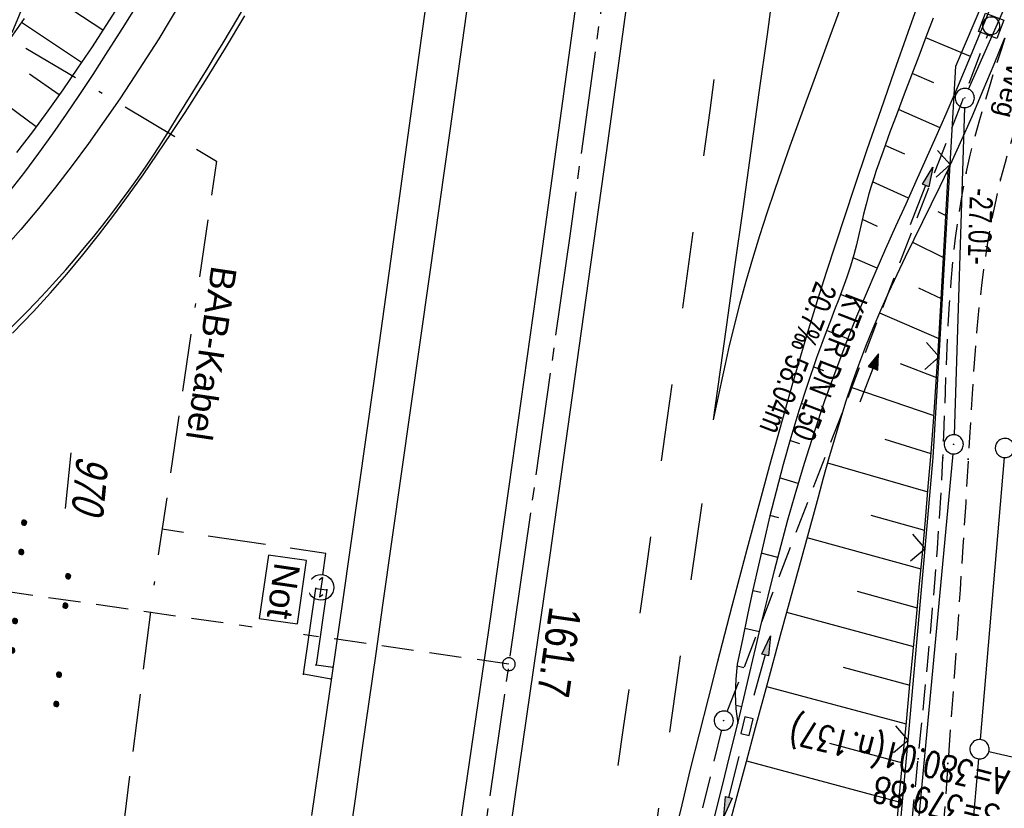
# Model space of a CAD drawing. Extents: x 510932 to 511602, y 463659 to 464636.
# Tile 10 of 81: x 511232 to 511309, y 463823 to 463884. Entities that reach past the tile are written whole.
import ezdxf

# ---------------------------------------------------------------- set-up
doc = ezdxf.new("R2010")
doc.units = 0
doc.header["$LTSCALE"] = 10
doc.header["$MEASUREMENT"] = 0
for name, pattern in [('ACAD_ISO16W100', [73, 15, -6.5, 15, -6.5, 15, -7, 1, -7]), ('ACHSE', [5.5, 4, -0.5, 0.5, -0.5]), ('AUSGEZOGEN', [0]), ('LT00', [0]), ('LT02', [0.4, 0.2, -0.2]), ('LT11', [0.3, 0.2, -0.1]), ('LT17', [0.15, 0.1, -0.05]), ('STRICHLINIE2', [0.375, 0.25, -0.125])]:
    doc.linetypes.add(name, pattern=pattern)
doc.layers.get('0').update_dxf_attribs({"linetype": 'LT00'})
for name, color, linetype in [('--EK_FBR', 1, 'LT00'), ('--EK_Halt-Pfeil', 4, 'LT00'), ('--EK_Haltung', 7, 'STRICHLINIE2'), ('--EK_Haltung-Text', 140, 'LT00'), ('--EK_Schacht-Text', 5, 'LT00'), ('--EK_ST-93-1', 30, 'LT17'), ('--EL_DFK_AB_L', 21, 'LT00'), ('--EL_DFK_AB_P', 7, 'LT00'), ('--EL_Halt-Pfeil', 4, 'LT00'), ('--EL_Haltung', 182, 'STRICHLINIE2'), ('--EL_Haltung-Text', 182, 'LT00'), ('-AX-093', 35, 'ACHSE'), ('-ST-93-1', 250, 'LT00'), ('ABSTAND', 8, 'LT00'), ('BAB-KABEL', 220, 'ACAD_ISO16W100'), ('BAB-KABEL_TEXT', 221, 'Continuous'), ('BAB-NS_SYB', 221, 'Continuous'), ('BAB-NS_TEXT', 221, 'Continuous'), ('DFK_AB_FLNR', 7, 'Continuous'), ('DFK_AB_L', 21, 'LT00'), ('DFK_AB_P', 7, 'LT00'), ('DFK_GZPKT', 250, 'LT00'), ('DFK_KATASTER', 250, 'LT00'), ('DFK_NUTZUNG', 250, 'LT00'), ('FELDWEG_TEXT', 1, 'Continuous'), ('PFEIL', 140, 'AUSGEZOGEN'), ('V104_AFBR_BAB', 250, 'LT00'), ('V104_BOESCH', 250, 'LT00'), ('V104_BOSCHUNG', 250, 'LT00'), ('V104_FELDWEG', 250, 'LT11'), ('V104_GEHWEG', 250, 'LT00'), ('V104_GRABEN', 250, 'LT00'), ('V104_KA_MULD', 182, 'LT00'), ('V104_KA_PRUF', 182, 'LT00'), ('V104_LD_MARK', 250, 'LT00'), ('V104_LG_MARK', 250, 'LT02'), ('V104_SINKK', 182, 'LT00'), ('V104_ZAUN', 40, 'LT00')]:
    doc.layers.add(name, color=color, linetype=linetype)
doc.styles.add('Beschrift', font='ARIAL.TTF')
doc.styles.add('Haltungsbeschriftung', font='ARIAL.TTF', dxfattribs={"width": 0.75})
doc.styles.add('schachtbeschriftung', font='romans.shx', dxfattribs={"width": 0.75, "height": 2})
doc.styles.get("Standard").update_dxf_attribs({"font": 'ARIAL.TTF'})

# ---------------------------------------------------------------- blocks, each defined once
blk = doc.blocks.new('SYMB7010')
at = {"color": 0, "linetype": 'ByBlock'}
for points in [[(-0.031408, 0.499213), (-0.093728, 0.49134), (-0.15457, 0.475719), (-0.212975, 0.452595), (-0.268021, 0.422333), (-0.31884, 0.385411), (-0.36463, 0.342411), (-0.40467, 0.29401), (-0.438329, 0.240973), (-0.465074, 0.184136), (-0.484486, 0.124395), (-0.496256, 0.062692), (-0.5002, 0)], [(-0.5002, 0), (-0.496256, -0.062692), (-0.484486, -0.124395), (-0.465075, -0.184136), (-0.438329, -0.240973), (-0.404671, -0.29401), (-0.36463, -0.342411), (-0.31884, -0.385411), (-0.268021, -0.422333), (-0.212975, -0.452595), (-0.154571, -0.475719), (-0.093728, -0.49134), (-0.031408, -0.499213), (0.031408, -0.499213)], [(0.5002, 0), (0.496256, 0.062692), (0.484485, 0.124395), (0.465074, 0.184136), (0.438329, 0.240973), (0.40467, 0.29401), (0.36463, 0.342411), (0.31884, 0.385411), (0.268021, 0.422333), (0.212975, 0.452595), (0.15457, 0.475719), (0.093728, 0.49134), (0.031408, 0.499213), (-0.031408, 0.499213)], [(0.031408, -0.499213), (0.093728, -0.491341), (0.15457, -0.475719), (0.212975, -0.452595), (0.268021, -0.422333), (0.31884, -0.385411), (0.36463, -0.342411), (0.404671, -0.294011), (0.438329, -0.240974), (0.465075, -0.184136), (0.484486, -0.124395), (0.496256, -0.062692), (0.500201, 0)]]:
    blk.add_lwpolyline(points, dxfattribs=at)
blk = doc.blocks.new('SYMB0003')
at = {"color": 0, "linetype": 'ByBlock'}
for p, q in [((-0.015712, 0), (0.010166, 0.012015)), ((0, -0.021257), (-0.015712, 0)), ((0.010166, 0.012015), (0, -0.021257))]:
    blk.add_line(p, q, dxfattribs=at)
for points in [[(-0.031395, 0.499013), (-0.093691, 0.491144), (-0.154509, 0.475528), (-0.21289, 0.452414), (-0.267913, 0.422164), (-0.318712, 0.385257), (-0.364484, 0.342274), (-0.404509, 0.293893), (-0.438154, 0.240877), (-0.464888, 0.184062), (-0.484292, 0.124345), (-0.496058, 0.062667), (-0.5, 0)], [(-0.5, 0), (-0.496058, -0.062667), (-0.484292, -0.124345), (-0.464888, -0.184062), (-0.438154, -0.240877), (-0.404509, -0.293893), (-0.364485, -0.342274), (-0.318712, -0.385257), (-0.267914, -0.422164), (-0.21289, -0.452414), (-0.154509, -0.475529), (-0.093691, -0.491144), (-0.031395, -0.499014), (0.031395, -0.499014)], [(0.5, 0), (0.496057, 0.062667), (0.484292, 0.124345), (0.464888, 0.184062), (0.438153, 0.240877), (0.404509, 0.293893), (0.364484, 0.342274), (0.318712, 0.385257), (0.267913, 0.422164), (0.21289, 0.452414), (0.154509, 0.475528), (0.093691, 0.491144), (0.031395, 0.499013), (-0.031395, 0.499013)], [(0.031395, -0.499014), (0.093691, -0.491144), (0.154509, -0.475529), (0.21289, -0.452414), (0.267914, -0.422164), (0.318712, -0.385257), (0.364485, -0.342274), (0.404509, -0.293893), (0.438154, -0.240877), (0.464889, -0.184062), (0.484292, -0.124345), (0.496058, -0.062667), (0.5, 0)]]:
    blk.add_lwpolyline(points, dxfattribs=at)
blk = doc.blocks.new('NS-SYMB')
at = {"layer": 'BAB-NS_SYB'}
for p, q in [((0.179, 0.071), (0.25, 0)), ((-0.25, 0), (0.25, 0)), ((-0.25, 0), (-0.179, -0.071))]:
    blk.add_line(p, q, dxfattribs=at)
blk.add_circle((0, 0), 0.325, dxfattribs=at)
blk = doc.blocks.new('SYMB7110')
at = {"color": 0, "linetype": 'ByBlock'}
for p, q in [((-0.515, 0.392919), (-0.515, 0.367081)), ((-0.51, 0.362895), (-0.51, 0.397105)), ((-0.505, 0.399164), (-0.505, 0.360836)), ((-0.5, 0.360204), (-0.5, 0.399796)), ((-0.495, 0.399164), (-0.495, 0.360836)), ((-0.49, 0.362895), (-0.49, 0.397105)), ((-0.485, 0.392919), (-0.485, 0.367081)), ((-0.285, 0.392919), (-0.285, 0.367081)), ((-0.28, 0.362895), (-0.28, 0.397105)), ((-0.275, 0.399164), (-0.275, 0.360836)), ((-0.27, 0.360204), (-0.27, 0.399796)), ((-0.265, 0.399164), (-0.265, 0.360836)), ((-0.26, 0.362895), (-0.26, 0.397105)), ((-0.255, 0.392919), (-0.255, 0.367081)), ((0.255, 0.392919), (0.255, 0.367081)), ((0.26, 0.362895), (0.26, 0.397105)), ((0.265, 0.399164), (0.265, 0.360836)), ((0.27, 0.360204), (0.27, 0.399796)), ((0.275, 0.399164), (0.275, 0.360836)), ((0.28, 0.362895), (0.28, 0.397105)), ((0.285, 0.392919), (0.285, 0.367081)), ((0.485, 0.392919), (0.485, 0.367081)), ((0.49, 0.362895), (0.49, 0.397105)), ((0.495, 0.399164), (0.495, 0.360836)), ((0.5, 0.360204), (0.5, 0.399796)), ((0.505, 0.399164), (0.505, 0.360836)), ((0.51, 0.362895), (0.51, 0.397105)), ((0.515, 0.392919), (0.515, 0.367081)), ((-0.48, 0.379874), (-0.48, 0.380145)), ((-0.25, 0.379874), (-0.25, 0.380146)), ((0.29, 0.379874), (0.29, 0.380145)), ((0.52, 0.379874), (0.52, 0.380146)), ((-0.9, 0.012919), (-0.9, -0.012919)), ((-0.895, -0.017106), (-0.895, 0.017105)), ((-0.89, 0.019164), (-0.89, -0.019164)), ((-0.885, -0.019797), (-0.885, 0.019796)), ((-0.88, 0.019164), (-0.88, -0.019164)), ((-0.875, -0.017106), (-0.875, 0.017105)), ((-0.87, 0.012919), (-0.87, -0.012919)), ((-0.865, -0.000126), (-0.865, 0.000145)), ((-0.67, 0.012919), (-0.67, -0.012919)), ((-0.665, -0.017106), (-0.665, 0.017105)), ((-0.66, 0.019164), (-0.66, -0.019164)), ((-0.655, -0.019797), (-0.655, 0.019796)), ((-0.65, 0.019164), (-0.65, -0.019164)), ((-0.645, -0.017106), (-0.645, 0.017105)), ((-0.64, 0.012919), (-0.64, -0.012919)), ((-0.635, -0.000126), (-0.635, 0.000145)), ((-0.13, 0.012919), (-0.13, -0.012919)), ((-0.125, -0.017105), (-0.125, 0.017105)), ((-0.12, 0.019164), (-0.12, -0.019164)), ((-0.115, -0.019796), (-0.115, 0.019796)), ((-0.11, 0.019164), (-0.11, -0.019164)), ((-0.105, -0.017105), (-0.105, 0.017105)), ((-0.1, 0.012919), (-0.1, -0.012919)), ((-0.095, -0.000126), (-0.095, 0.000146)), ((0.1, 0.012919), (0.1, -0.012919)), ((0.105, -0.017105), (0.105, 0.017105)), ((0.11, 0.019164), (0.11, -0.019164)), ((0.115, -0.019796), (0.115, 0.019796)), ((0.12, 0.019164), (0.12, -0.019164)), ((0.125, -0.017105), (0.125, 0.017105)), ((0.13, 0.012919), (0.13, -0.012919)), ((0.135, -0.000126), (0.135, 0.000146)), ((0.64, 0.012919), (0.64, -0.012919)), ((0.645, -0.017105), (0.645, 0.017105)), ((0.65, 0.019164), (0.65, -0.019164)), ((0.655, -0.019796), (0.655, 0.019796)), ((0.66, 0.019164), (0.66, -0.019164)), ((0.665, -0.017105), (0.665, 0.017105)), ((0.67, 0.012919), (0.67, -0.012919)), ((0.675, -0.000126), (0.675, 0.000146)), ((0.87, 0.012919), (0.87, -0.012919)), ((0.875, -0.017105), (0.875, 0.017105)), ((0.88, 0.019164), (0.88, -0.019164)), ((0.885, -0.019796), (0.885, 0.019796)), ((0.89, 0.019164), (0.89, -0.019164)), ((0.895, -0.017105), (0.895, 0.017105)), ((0.9, 0.012919), (0.9, -0.012919)), ((0.905, -0.000126), (0.905, 0.000146)), ((-0.515, -0.367081), (-0.515, -0.392919)), ((-0.51, -0.397105), (-0.51, -0.362895)), ((-0.505, -0.360836), (-0.505, -0.399164)), ((-0.5, -0.399796), (-0.5, -0.360204)), ((-0.495, -0.360836), (-0.495, -0.399164)), ((-0.49, -0.397106), (-0.49, -0.362895)), ((-0.485, -0.367081), (-0.485, -0.392919)), ((-0.48, -0.380126), (-0.48, -0.379855)), ((-0.285, -0.367081), (-0.285, -0.392919)), ((-0.28, -0.397105), (-0.28, -0.362895)), ((-0.275, -0.360836), (-0.275, -0.399164)), ((-0.27, -0.399796), (-0.27, -0.360204)), ((-0.265, -0.360836), (-0.265, -0.399164)), ((-0.26, -0.397105), (-0.26, -0.362895)), ((-0.255, -0.367081), (-0.255, -0.392919)), ((-0.25, -0.380126), (-0.25, -0.379855)), ((0.255, -0.367081), (0.255, -0.392919)), ((0.26, -0.397105), (0.26, -0.362895)), ((0.265, -0.360836), (0.265, -0.399164)), ((0.27, -0.399796), (0.27, -0.360204)), ((0.275, -0.360836), (0.275, -0.399164)), ((0.28, -0.397105), (0.28, -0.362895)), ((0.285, -0.367081), (0.285, -0.392919)), ((0.29, -0.380126), (0.29, -0.379855)), ((0.485, -0.367081), (0.485, -0.392919)), ((0.49, -0.397105), (0.49, -0.362895)), ((0.495, -0.360836), (0.495, -0.399164)), ((0.5, -0.399796), (0.5, -0.360204)), ((0.505, -0.360836), (0.505, -0.399164)), ((0.51, -0.397105), (0.51, -0.362895)), ((0.515, -0.367081), (0.515, -0.392919)), ((0.52, -0.380126), (0.52, -0.379855))]:
    blk.add_line(p, q, dxfattribs=at)
for points in [[(-0.48, 0.38), (-0.481981, 0.388678), (-0.48753, 0.395637), (-0.49555, 0.399499), (-0.50445, 0.399499), (-0.51247, 0.395637), (-0.518019, 0.388678), (-0.52, 0.38), (-0.518019, 0.371322), (-0.51247, 0.364363), (-0.50445, 0.360501), (-0.49555, 0.360501), (-0.48753, 0.364363), (-0.481981, 0.371322), (-0.48, 0.38)], [(-0.25, 0.38), (-0.251981, 0.388678), (-0.25753, 0.395637), (-0.26555, 0.399499), (-0.27445, 0.399499), (-0.28247, 0.395637), (-0.288019, 0.388678), (-0.29, 0.38), (-0.288019, 0.371322), (-0.28247, 0.364363), (-0.27445, 0.360501), (-0.26555, 0.360501), (-0.25753, 0.364363), (-0.251981, 0.371322), (-0.25, 0.38)], [(0.29, 0.38), (0.288019, 0.388678), (0.28247, 0.395637), (0.27445, 0.399499), (0.26555, 0.399499), (0.25753, 0.395637), (0.251981, 0.388678), (0.25, 0.38), (0.251981, 0.371322), (0.25753, 0.364363), (0.26555, 0.360501), (0.27445, 0.360501), (0.28247, 0.364363), (0.288019, 0.371322), (0.29, 0.38)], [(0.52, 0.38), (0.518019, 0.388678), (0.51247, 0.395637), (0.50445, 0.399499), (0.495549, 0.399499), (0.48753, 0.395637), (0.481981, 0.388678), (0.48, 0.38), (0.481981, 0.371322), (0.48753, 0.364363), (0.495549, 0.360501), (0.50445, 0.360501), (0.51247, 0.364363), (0.518019, 0.371322), (0.52, 0.38)], [(-0.865, 0), (-0.866981, 0.008678), (-0.87253, 0.015637), (-0.88055, 0.019498), (-0.88945, 0.019498), (-0.89747, 0.015637), (-0.903019, 0.008678), (-0.905, 0)], [(-0.905, 0), (-0.903019, -0.008678), (-0.89747, -0.015637), (-0.88945, -0.019499), (-0.88055, -0.019499), (-0.87253, -0.015637), (-0.866981, -0.008678), (-0.865, 0)], [(-0.635, 0), (-0.636981, 0.008678), (-0.64253, 0.015637), (-0.65055, 0.019498), (-0.65945, 0.019498), (-0.66747, 0.015637), (-0.673019, 0.008678), (-0.675, 0)], [(-0.675, 0), (-0.673019, -0.008678), (-0.66747, -0.015637), (-0.65945, -0.019499), (-0.65055, -0.019499), (-0.64253, -0.015637), (-0.636981, -0.008678), (-0.635, 0)], [(-0.095, 0), (-0.096981, 0.008678), (-0.10253, 0.015637), (-0.11055, 0.019499), (-0.11945, 0.019499), (-0.12747, 0.015637), (-0.133019, 0.008678), (-0.135, 0)], [(-0.135, 0), (-0.133019, -0.008678), (-0.12747, -0.015637), (-0.11945, -0.019499), (-0.11055, -0.019499), (-0.10253, -0.015637), (-0.096981, -0.008678), (-0.095, 0)], [(0.135, 0), (0.133019, 0.008678), (0.12747, 0.015637), (0.11945, 0.019499), (0.11055, 0.019499), (0.10253, 0.015637), (0.096981, 0.008678), (0.095, 0)], [(0.095, 0), (0.096981, -0.008678), (0.10253, -0.015637), (0.11055, -0.019499), (0.11945, -0.019499), (0.12747, -0.015637), (0.133019, -0.008678), (0.135, 0)], [(0.675, 0), (0.673019, 0.008678), (0.66747, 0.015637), (0.65945, 0.019499), (0.65055, 0.019499), (0.64253, 0.015637), (0.636981, 0.008678), (0.635, 0)], [(0.635, 0), (0.636981, -0.008678), (0.64253, -0.015637), (0.65055, -0.019499), (0.65945, -0.019499), (0.66747, -0.015637), (0.673019, -0.008678), (0.675, 0)], [(0.905, 0), (0.903019, 0.008678), (0.89747, 0.015637), (0.88945, 0.019499), (0.88055, 0.019499), (0.87253, 0.015637), (0.866981, 0.008678), (0.865, 0)], [(0.865, 0), (0.866981, -0.008678), (0.87253, -0.015637), (0.88055, -0.019499), (0.88945, -0.019499), (0.89747, -0.015637), (0.903019, -0.008678), (0.905, 0)], [(-0.48, -0.38), (-0.481981, -0.371322), (-0.48753, -0.364363), (-0.49555, -0.360501), (-0.50445, -0.360501), (-0.51247, -0.364363), (-0.518019, -0.371322), (-0.52, -0.38), (-0.518019, -0.388678), (-0.51247, -0.395637), (-0.50445, -0.399499), (-0.49555, -0.399499), (-0.48753, -0.395637), (-0.481981, -0.388678), (-0.48, -0.38)], [(-0.25, -0.38), (-0.251981, -0.371322), (-0.25753, -0.364363), (-0.26555, -0.360501), (-0.27445, -0.360501), (-0.28247, -0.364363), (-0.288019, -0.371322), (-0.29, -0.38), (-0.288019, -0.388678), (-0.28247, -0.395637), (-0.27445, -0.399499), (-0.26555, -0.399499), (-0.25753, -0.395637), (-0.251981, -0.388678), (-0.25, -0.38)], [(0.29, -0.38), (0.288019, -0.371322), (0.28247, -0.364363), (0.27445, -0.360501), (0.26555, -0.360501), (0.25753, -0.364363), (0.251981, -0.371322), (0.25, -0.38), (0.251981, -0.388678), (0.25753, -0.395637), (0.26555, -0.399499), (0.27445, -0.399499), (0.28247, -0.395637), (0.288019, -0.388678), (0.29, -0.38)], [(0.52, -0.38), (0.518019, -0.371322), (0.51247, -0.364363), (0.50445, -0.360501), (0.495549, -0.360501), (0.48753, -0.364363), (0.481981, -0.371322), (0.48, -0.38), (0.481981, -0.388678), (0.48753, -0.395637), (0.495549, -0.399499), (0.50445, -0.399499), (0.51247, -0.395637), (0.518019, -0.388678), (0.52, -0.38)]]:
    blk.add_lwpolyline(points, dxfattribs=at)
blk = doc.blocks.new('Pfreil3')
at = {"layer": 'PFEIL'}
blk.add_hatch(color=256, dxfattribs=at).paths.add_polyline_path([(-1.549, 0.273), (-1.549, -0.273), (0, 0)])
for p, q in [((-1.549, 0), (-4.831, 0)), ((-1.549, -0.273), (-1.549, 0.273)), ((-1.549, 0.273), (0, 0)), ((0, 0), (-1.549, -0.273))]:
    blk.add_line(p, q, dxfattribs=at)
blk = doc.blocks.new('SYMB0011')
at = {"color": 0, "linetype": 'ByBlock'}
for p, q in [((0.5, 0), (-0.5, 0)), ((0, 0.5), (0, -0.5))]:
    blk.add_line(p, q, dxfattribs=at)
blk = doc.blocks.new('SYMB0024')
at = {"color": 0, "linetype": 'ByBlock'}
for p, q in [((-0.5, 0.5), (0, 0)), ((0, 0), (0.5, 0.5))]:
    blk.add_line(p, q, dxfattribs=at)
blk = doc.blocks.new('SYMB0652')
at = {"color": 0, "linetype": 'ByBlock'}
blk.add_lwpolyline([(-0.15, -0.075), (0.15, -0.075), (0.15, 0.075), (-0.15, 0.075), (-0.15, -0.075)], dxfattribs=at)
blk = doc.blocks.new('SYMB1210')
at = {"color": 0, "linetype": 'ByBlock'}
blk.add_line((0.018815, -0.179014), (0.055623, -0.17119), dxfattribs=at)
for points in [[(-0.2, -0.2), (-0.2, 0.2), (0.2, 0.2), (0.2, -0.2), (-0.2, -0.2)], [(0.018815, 0.179014), (-0.018815, 0.179014), (-0.055623, 0.17119), (-0.09, 0.155885), (-0.120444, 0.133766), (-0.145623, 0.105801), (-0.164438, 0.073213), (-0.176067, 0.037424), (-0.18, 0)], [(-0.18, 0), (-0.176067, -0.037424), (-0.164438, -0.073213), (-0.145623, -0.105801), (-0.120444, -0.133766), (-0.09, -0.155885), (-0.055623, -0.17119), (-0.018815, -0.179014), (0.018815, -0.179014)], [(0.18, 0), (0.176067, 0.037424), (0.164438, 0.073213), (0.145623, 0.105801), (0.120444, 0.133766), (0.09, 0.155885), (0.055623, 0.17119), (0.018815, 0.179014)], [(0.055623, -0.17119), (0.09, -0.155885), (0.120444, -0.133766), (0.145623, -0.105801), (0.164438, -0.073213), (0.176067, -0.037424), (0.18, 0)]]:
    blk.add_lwpolyline(points, dxfattribs=at)
blk = doc.blocks.new('SYMB0070')
at = {"color": 0, "linetype": 'ByBlock'}
for p, q in [((-0.5, 0), (0.2, 0)), ((0.5, 0), (0.2, 0.1)), ((0.2, 0.1), (0.2, 0)), ((0.468, 0), (0.21, 0.086)), ((0.21, 0.086), (0.21, -0.086)), ((0.21, -0.086), (0.468, 0)), ((0.22, -0.072), (0.437, 0)), ((0.23, -0.058), (0.405, 0)), ((0.24, -0.045), (0.374, 0)), ((0.342, 0), (0.25, 0.031)), ((0.25, 0.031), (0.25, -0.031)), ((0.25, -0.031), (0.342, 0)), ((0.26, -0.017), (0.31, 0)), ((0.27, -0.003), (0.279, 0))]:
    blk.add_line(p, q, dxfattribs=at)
for points in [[(0.2, 0), (0.2, -0.1), (0.5, 0)], [(0.437, 0), (0.22, 0.072), (0.22, -0.072)], [(0.405, 0), (0.23, 0.058), (0.23, -0.058)], [(0.374, 0), (0.24, 0.045), (0.24, -0.045)], [(0.31, 0), (0.26, 0.017), (0.26, -0.017)], [(0.279, 0), (0.27, 0.003), (0.27, -0.003)]]:
    blk.add_lwpolyline(points, dxfattribs=at)
blk = doc.blocks.new('SYMB2')
at = {"color": 0, "linetype": 'ByBlock', "flags": 128}
for points in [[(-0.031395, 0.499013), (-0.093691, 0.491144), (-0.154509, 0.475528), (-0.21289, 0.452414), (-0.267913, 0.422164), (-0.318712, 0.385257), (-0.364484, 0.342274), (-0.404509, 0.293893), (-0.438154, 0.240877), (-0.464888, 0.184062), (-0.484292, 0.124345), (-0.496058, 0.062667), (-0.5, 0)], [(-0.5, 0), (-0.496058, -0.062667), (-0.484292, -0.124345), (-0.464888, -0.184062), (-0.438154, -0.240877), (-0.404509, -0.293893), (-0.364485, -0.342274), (-0.318712, -0.385257), (-0.267914, -0.422164), (-0.21289, -0.452414), (-0.154509, -0.475529), (-0.093691, -0.491144), (-0.031395, -0.499014), (0.031395, -0.499014)], [(0.5, 0), (0.496057, 0.062667), (0.484292, 0.124345), (0.464888, 0.184062), (0.438153, 0.240877), (0.404509, 0.293893), (0.364484, 0.342274), (0.318712, 0.385257), (0.267913, 0.422164), (0.21289, 0.452414), (0.154509, 0.475528), (0.093691, 0.491144), (0.031395, 0.499013), (-0.031395, 0.499013)], [(0.031395, -0.499014), (0.093691, -0.491144), (0.154509, -0.475529), (0.21289, -0.452414), (0.267914, -0.422164), (0.318712, -0.385257), (0.364485, -0.342274), (0.404509, -0.293893), (0.438154, -0.240877), (0.464889, -0.184062), (0.484292, -0.124345), (0.496058, -0.062667), (0.5, 0)]]:
    blk.add_lwpolyline(points, dxfattribs=at)

msp = doc.modelspace()

# ---------------------------------------------------------------- linework, layer by layer
at = {"layer": '--EK_FBR'}
for points in [[(511269.767, 463927.833), (511269.217, 463923.653), (511268.665, 463919.473), (511268.109, 463915.294), (511267.548, 463911.116), (511267.011, 463907.165), (511266.469, 463903.214), (511265.924, 463899.264), (511265.377, 463895.314), (511264.828, 463891.364), (511264.281, 463887.414), (511263.655, 463882.881), (511263.031, 463878.349), (511262.407, 463873.816), (511261.782, 463869.283), (511261.155, 463864.751), (511259.957, 463856.149), (511258.746, 463847.549), (511257.521, 463838.951), (511256.722, 463833.398), (511255.918, 463827.847), (511255.109, 463822.295)], [(511302.67, 463886.357), (511301.598, 463883.34), (511300.533, 463880.32), (511299.478, 463877.297), (511298.435, 463874.27), (511297.405, 463871.238), (511296.67, 463869.04), (511295.945, 463866.839), (511295.233, 463864.634), (511294.536, 463862.424), (511293.855, 463860.209), (511293.222, 463858.09), (511292.605, 463855.967), (511292, 463853.841), (511291.405, 463851.711), (511290.819, 463849.579), (511290.239, 463847.445), (511289.053, 463843.029), (511287.883, 463838.608), (511286.731, 463834.182), (511286.022, 463831.423), (511285.323, 463828.662), (511284.636, 463825.898), (511283.964, 463823.13), (511283.31, 463820.358)], [(511231.608, 463870.978), (511232.748, 463872.442), (511233.859, 463873.931), (511234.944, 463875.44), (511236.007, 463876.967), (511237.049, 463878.51), (511238.074, 463880.064), (511239.086, 463881.626), (511240.372, 463883.648), (511241.636, 463885.68)], [(511275.717, 463885.533), (511274.681, 463877.992), (511273.64, 463870.452), (511272.595, 463862.913), (511271.9, 463857.925), (511271.202, 463852.938), (511270.5, 463847.951), (511269.792, 463842.965), (511269.079, 463837.98), (511268.411, 463833.354), (511267.739, 463828.728), (511267.064, 463824.103), (511266.387, 463819.478)], [(511279.629, 463885.275), (511278.067, 463873.964), (511276.498, 463862.654), (511275.8, 463857.639), (511275.098, 463852.625), (511274.394, 463847.611), (511273.684, 463842.597), (511272.968, 463837.585), (511272.137, 463831.832), (511271.299, 463826.079), (511270.454, 463820.328)], [(511231.806, 463859.896), (511233.447, 463861.594), (511234.762, 463863.034), (511236.041, 463864.505), (511237.286, 463866.005), (511238.5, 463867.531), (511239.685, 463869.081), (511240.843, 463870.652), (511241.976, 463872.242), (511243.087, 463873.849), (511244.177, 463875.47), (511245.249, 463877.102), (511246.84, 463879.59), (511248.392, 463882.099), (511249.903, 463884.632)]]:
    msp.add_lwpolyline(points, dxfattribs=at)
at = {"layer": '--EK_Haltung'}
for p, q in [((511287.51, 463830.388), (511307.821, 463883.156)), ((511287.063, 463828.959), (511280.184, 463800.843))]:
    msp.add_line(p, q, dxfattribs=at)
at = {"layer": '--EK_ST-93-1', "ltscale": 2.5}
msp.add_line((511270.493, 463834.085), (511230.896, 463839.811), dxfattribs=at)
at = {"layer": '--EL_DFK_AB_L'}
for p, q in [((511306.334, 463878.916), (511325.387, 463921.954)), ((511306.006, 463877.48), (511305.194, 463851.98)), ((511305.101, 463850.483), (511296.53, 463758.886))]:
    msp.add_line(p, q, dxfattribs=at)
at = {"layer": '--EL_Haltung'}
for p, q in [((511287.51, 463830.388), (511307.821, 463883.156)), ((511287.063, 463828.959), (511280.184, 463800.843))]:
    msp.add_line(p, q, dxfattribs=at)
at = {"layer": '-AX-093', "ltscale": 0.2}
msp.add_lwpolyline([(511311.545, 464168.899), (511308.958, 464143.746), (511306.292, 464118.601), (511303.546, 464093.465), (511300.721, 464068.338), (511297.816, 464043.22), (511294.832, 464018.111), (511291.768, 463993.012), (511288.625, 463967.922), (511285.403, 463942.843), (511282.101, 463917.774), (511278.72, 463892.715), (511275.259, 463867.668), (511271.72, 463842.631), (511268.101, 463817.606), (511264.403, 463792.592), (511260.626, 463767.59), (511256.77, 463742.6), (511252.835, 463717.623), (511248.821, 463692.658), (511247.529, 463684.785)], dxfattribs=at)
at = {"layer": 'DFK_AB_L'}
for p, q in [((511306.334, 463878.916), (511325.387, 463921.954)), ((511306.006, 463877.48), (511305.194, 463851.98)), ((511305.101, 463850.483), (511296.53, 463758.886))]:
    msp.add_line(p, q, dxfattribs=at)
at = {"layer": 'DFK_KATASTER'}
for p, q in [((511309.097, 463850.192), (511307.243, 463828.207)), ((511307.911, 463827.29), (511436.28, 463797.529)), ((511301.343, 463758.277), (511307.117, 463826.712))]:
    msp.add_line(p, q, dxfattribs=at)
at = {"layer": 'V104_AFBR_BAB'}
for points in [[(511269.767, 463927.833), (511269.217, 463923.653), (511268.665, 463919.473), (511268.109, 463915.294), (511267.548, 463911.116), (511267.011, 463907.165), (511266.469, 463903.214), (511265.924, 463899.264), (511265.377, 463895.314), (511264.828, 463891.364), (511264.281, 463887.414), (511263.655, 463882.881), (511263.031, 463878.349), (511262.407, 463873.816), (511261.782, 463869.283), (511261.155, 463864.751), (511259.957, 463856.149), (511258.746, 463847.549), (511257.521, 463838.951), (511256.722, 463833.398), (511255.918, 463827.847), (511255.109, 463822.295)], [(511302.67, 463886.357), (511301.598, 463883.34), (511300.533, 463880.32), (511299.478, 463877.297), (511298.435, 463874.27), (511297.405, 463871.238), (511296.67, 463869.04), (511295.945, 463866.839), (511295.233, 463864.634), (511294.536, 463862.424), (511293.855, 463860.209), (511293.222, 463858.09), (511292.605, 463855.967), (511292, 463853.841), (511291.405, 463851.711), (511290.819, 463849.579), (511290.239, 463847.445), (511289.053, 463843.029), (511287.883, 463838.608), (511286.731, 463834.182), (511286.022, 463831.423), (511285.323, 463828.662), (511284.636, 463825.898), (511283.964, 463823.13), (511283.31, 463820.358)], [(511231.608, 463870.978), (511232.748, 463872.442), (511233.859, 463873.931), (511234.944, 463875.44), (511236.007, 463876.967), (511237.049, 463878.51), (511238.074, 463880.064), (511239.086, 463881.626), (511240.372, 463883.648), (511241.636, 463885.68)], [(511275.717, 463885.533), (511274.681, 463877.992), (511273.64, 463870.452), (511272.595, 463862.913), (511271.9, 463857.925), (511271.202, 463852.938), (511270.5, 463847.951), (511269.792, 463842.965), (511269.079, 463837.98), (511268.411, 463833.354), (511267.739, 463828.728), (511267.064, 463824.103), (511266.387, 463819.478)], [(511279.629, 463885.275), (511278.067, 463873.964), (511276.498, 463862.654), (511275.8, 463857.639), (511275.098, 463852.625), (511274.394, 463847.611), (511273.684, 463842.597), (511272.968, 463837.585), (511272.137, 463831.832), (511271.299, 463826.079), (511270.454, 463820.328)], [(511231.806, 463859.896), (511233.447, 463861.594), (511234.762, 463863.034), (511236.041, 463864.505), (511237.286, 463866.005), (511238.5, 463867.531), (511239.685, 463869.081), (511240.843, 463870.652), (511241.976, 463872.242), (511243.087, 463873.849), (511244.177, 463875.47), (511245.249, 463877.102), (511246.84, 463879.59), (511248.392, 463882.099), (511249.903, 463884.632)]]:
    msp.add_lwpolyline(points, dxfattribs=at)
at = {"layer": 'V104_BOESCH'}
for points in [[(511240.584, 463886.249), (511239.303, 463884.229), (511237.995, 463882.225), (511236.866, 463880.539), (511235.717, 463878.868), (511234.543, 463877.213), (511233.344, 463875.579), (511232.115, 463873.968)], [(511303.555, 463884.452), (511303.004, 463882.967), (511302.444, 463881.486), (511301.879, 463880.006), (511301.314, 463878.526), (511300.753, 463877.044), (511300.2, 463875.56), (511299.66, 463874.07), (511299.137, 463872.575), (511298.932, 463871.968), (511298.735, 463871.359), (511298.551, 463870.746), (511298.339, 463869.959), (511298.146, 463869.167), (511297.964, 463868.372), (511297.782, 463867.577), (511297.592, 463866.784), (511297.386, 463865.997), (511297.127, 463865.126), (511296.842, 463864.263), (511296.537, 463863.406), (511296.216, 463862.553), (511295.887, 463861.703), (511295.555, 463860.854), (511295.225, 463860.003), (511294.469, 463857.961), (511293.759, 463855.904), (511293.092, 463853.834), (511292.465, 463851.752), (511291.875, 463849.659), (511291.318, 463847.558), (511290.839, 463845.644), (511290.382, 463843.725), (511289.943, 463841.802), (511289.519, 463839.875), (511289.105, 463837.945), (511288.699, 463836.014), (511288.296, 463834.082), (511288.177, 463832.927), (511288.142, 463831.767), (511288.193, 463830.607), (511288.328, 463829.454)], [(511300.634, 463820.3), (511300.928, 463823.636), (511301.231, 463826.971), (511301.477, 463829.593), (511301.728, 463832.215), (511301.981, 463834.836), (511302.234, 463837.458), (511302.483, 463840.08), (511302.727, 463842.702), (511302.963, 463845.324), (511303.189, 463847.948), (511303.401, 463850.573), (511303.609, 463853.338), (511303.801, 463856.104), (511303.98, 463858.872), (511304.148, 463861.64), (511304.307, 463864.409), (511304.459, 463867.179), (511304.608, 463869.949), (511304.754, 463872.719)]]:
    msp.add_lwpolyline(points, dxfattribs=at)
at = {"layer": 'V104_BOSCHUNG'}
for p, q in [((511238.847, 463883.525), (511236.507, 463885.045)), ((511237.169, 463880.988), (511232.512, 463884.115)), ((511306.473, 463881.464), (511302.984, 463882.915)), ((511235.433, 463878.463), (511233.119, 463880.095)), ((511303.614, 463879.403), (511301.924, 463880.124)), ((511233.642, 463875.98), (511229.029, 463879.39)), ((511304.106, 463875.913), (511300.862, 463877.334)), ((511301.352, 463873.843), (511299.822, 463874.522)), ((511304.597, 463872.391), (511304.733, 463872.326)), ((511301.647, 463870.422), (511298.839, 463871.684)), ((511303.925, 463869.376), (511304.561, 463869.064)), ((511299.234, 463868.217), (511298.048, 463868.742)), ((511301.964, 463866.994), (511304.384, 463865.802)), ((511299.215, 463864.96), (511297.322, 463865.774)), ((511302.425, 463863.43), (511304.203, 463862.596)), ((511297.198, 463862.564), (511296.352, 463862.911)), ((511299.375, 463861.483), (511304.017, 463859.479)), ((511296.921, 463859.453), (511295.262, 463860.099)), ((511295.043, 463856.966), (511294.225, 463857.268)), ((511301.007, 463857.533), (511303.824, 463856.449)), ((511297.138, 463855.693), (511303.618, 463853.469)), ((511294.864, 463853.851), (511293.273, 463854.406)), ((511293.163, 463851.269), (511292.397, 463851.516)), ((511299.796, 463851.624), (511303.396, 463850.51)), ((511295.337, 463849.789), (511303.154, 463847.535)), ((511293.055, 463848.175), (511291.592, 463848.607)), ((511291.543, 463845.495), (511290.848, 463845.682)), ((511298.708, 463845.698), (511302.893, 463844.533)), ((511293.726, 463843.958), (511302.617, 463841.511)), ((511291.468, 463842.418), (511290.158, 463842.753)), ((511290.121, 463839.666), (511289.507, 463839.819)), ((511297.633, 463839.771), (511302.331, 463838.478)), ((511292.145, 463838.157), (511302.041, 463835.459)), ((511290.029, 463836.601), (511288.88, 463836.88)), ((511288.806, 463833.812), (511288.277, 463833.937)), ((511296.553, 463833.847), (511301.75, 463832.444)), ((511290.57, 463832.342), (511301.462, 463829.429)), ((511288.644, 463830.771), (511288.173, 463830.879)), ((511295.483, 463827.923), (511301.179, 463826.4)), ((511289.004, 463826.55), (511300.904, 463823.368))]:
    msp.add_line(p, q, dxfattribs=at)
at = {"layer": 'V104_FELDWEG', "flags": 128}
for points in [[(511298.518, 463779.687), (511298.743, 463783.055), (511298.971, 463786.422), (511299.203, 463789.789), (511299.441, 463793.156), (511299.687, 463796.522), (511299.945, 463799.887), (511300.215, 463803.252), (511300.499, 463806.607), (511300.795, 463809.962), (511301.103, 463813.315), (511301.419, 463816.667), (511301.743, 463820.018), (511302.072, 463823.367), (511302.404, 463826.715), (511302.637, 463829.056), (511302.868, 463831.397), (511303.095, 463833.739), (511303.314, 463836.081), (511303.523, 463838.425), (511303.719, 463840.772), (511303.901, 463843.12), (511304.064, 463845.472), (511304.207, 463847.828), (511304.327, 463850.188), (511304.4, 463851.906), (511304.463, 463853.625), (511304.525, 463855.345), (511304.588, 463857.064), (511304.659, 463858.782), (511304.743, 463860.498), (511304.846, 463862.21), (511304.972, 463863.918), (511305.128, 463865.621), (511305.317, 463867.318), (511305.547, 463869.007), (511305.821, 463870.687), (511306.146, 463872.359), (511306.463, 463873.764), (511306.814, 463875.163), (511307.195, 463876.557), (511307.601, 463877.946), (511308.027, 463879.331), (511308.468, 463880.714), (511308.919, 463882.095), (511309.375, 463883.474)], [(511312.154, 463882.22), (511311.695, 463880.939), (511311.239, 463879.658), (511310.792, 463878.374), (511310.358, 463877.088), (511309.939, 463875.798), (511309.542, 463874.503), (511309.169, 463873.203), (511308.825, 463871.896), (511308.441, 463870.258), (511308.104, 463868.609), (511307.81, 463866.951), (511307.555, 463865.284), (511307.334, 463863.61), (511307.143, 463861.93), (511306.979, 463860.244), (511306.836, 463858.554), (511306.711, 463856.861), (511306.599, 463855.166), (511306.497, 463853.47), (511306.4, 463851.774), (511306.304, 463850.079), (511306.102, 463846.674), (511305.889, 463843.276), (511305.667, 463839.884), (511305.436, 463836.496), (511305.199, 463833.111), (511304.958, 463829.726), (511304.714, 463826.341), (511304.378, 463821.711), (511304.04, 463817.078), (511303.696, 463812.444), (511303.346, 463807.809), (511302.987, 463803.175), (511302.677, 463799.257), (511302.36, 463795.34), (511302.039, 463791.423), (511301.714, 463787.508), (511301.387, 463783.592), (511301.059, 463779.677)]]:
    msp.add_lwpolyline(points, dxfattribs=at)
at = {"layer": 'V104_GEHWEG'}
msp.add_lwpolyline([(511256.649, 463832.933), (511254.482, 463833.307), (511255.438, 463839.995), (511256.299, 463839.88), (511255.461, 463834.04), (511256.783, 463833.853)], dxfattribs=at)
at = {"layer": 'V104_GRABEN'}
for points in [[(511286.508, 463822.068), (511287.121, 463824.528), (511287.729, 463826.99), (511288.328, 463829.454), (511288.804, 463831.444), (511289.276, 463833.434), (511289.748, 463835.424), (511290.223, 463837.413), (511290.707, 463839.4), (511291.203, 463841.383), (511291.714, 463843.362), (511292.245, 463845.336), (511292.8, 463847.304), (511293.534, 463849.761), (511294.311, 463852.205), (511295.134, 463854.634), (511296.002, 463857.047), (511296.917, 463859.442), (511297.63, 463861.217), (511298.366, 463862.983), (511299.12, 463864.742), (511299.888, 463866.494), (511300.667, 463868.243), (511301.451, 463869.988), (511302.238, 463871.733), (511303.023, 463873.479), (511303.803, 463875.227), (511304.572, 463876.979), (511305.534, 463879.222), (511306.476, 463881.473), (511307.401, 463883.731), (511308.313, 463885.995)], [(511231.451, 463882.614), (511232.726, 463884.422)], [(511309.127, 463882.902), (511308.298, 463880.846), (511307.45, 463878.799), (511306.578, 463876.76), (511305.68, 463874.733), (511304.752, 463872.719), (511304.093, 463871.336), (511303.422, 463869.958), (511302.746, 463868.582), (511302.069, 463867.207), (511301.396, 463865.83), (511300.733, 463864.45), (511300.085, 463863.063), (511299.457, 463861.669), (511298.854, 463860.265), (511298.281, 463858.849), (511297.739, 463857.412), (511297.229, 463855.962), (511296.746, 463854.502), (511296.286, 463853.032), (511295.845, 463851.556), (511295.418, 463850.075), (511295.001, 463848.591), (511294.59, 463847.105), (511293.603, 463843.51), (511292.623, 463839.916), (511291.647, 463836.323), (511290.675, 463832.729), (511289.703, 463829.135), (511288.984, 463826.474), (511288.267, 463823.812), (511287.556, 463821.148)]]:
    msp.add_lwpolyline(points, dxfattribs=at)
at = {"layer": 'V104_LD_MARK'}
msp.add_lwpolyline([(511193.295, 463842.755, 0.153615), (511220.68, 463851.275, 0.110132), (511245.248, 463877.729, 0.048669), (511261.625, 463909.772)], format="xyb", dxfattribs=at)
for points in [[(511286.452, 463853.146), (511286.753, 463854.593), (511287.059, 463856.039), (511287.373, 463857.483), (511287.7, 463858.924), (511288.044, 463860.361), (511288.504, 463862.157), (511288.996, 463863.946), (511289.515, 463865.727), (511290.059, 463867.501), (511290.626, 463869.268), (511291.213, 463871.029), (511291.816, 463872.784), (511292.421, 463874.499), (511293.036, 463876.209), (511293.658, 463877.917), (511294.284, 463879.623), (511294.911, 463881.328), (511295.535, 463883.035), (511296.154, 463884.743), (511296.764, 463886.455), (511297.362, 463888.171), (511302.697, 463903.692)], [(511267.464, 463887.042), (511265.885, 463875.661), (511264.286, 463864.283), (511263.56, 463859.166), (511262.831, 463854.049), (511262.101, 463848.932), (511261.372, 463843.816), (511260.644, 463838.699), (511260.109, 463834.924), (511259.574, 463831.149), (511259.039, 463827.375), (511258.501, 463823.6), (511257.961, 463819.826)], [(511244.977, 463885.791), (511243.192, 463882.849), (511241.341, 463879.945), (511240.162, 463878.169), (511238.955, 463876.41), (511237.718, 463874.673), (511236.451, 463872.958), (511235.15, 463871.269), (511233.815, 463869.609), (511232.443, 463867.98), (511231.033, 463866.384)], [(511286.452, 463853.146), (511286.967, 463856.85), (511287.482, 463860.553), (511288.114, 463865.075), (511288.747, 463869.598), (511289.38, 463874.12), (511290.013, 463878.642), (511290.643, 463883.165), (511290.943, 463885.322)]]:
    msp.add_lwpolyline(points, dxfattribs=at)
at = {"layer": 'V104_LG_MARK', "ltscale": 3, "flags": 128}
for points in [[(511257.153, 463683.858), (511257.551, 463686.35), (511258.249, 463690.727), (511258.946, 463695.104), (511259.705, 463699.866), (511260.465, 463704.628), (511261.223, 463709.39), (511261.979, 463714.153), (511262.731, 463718.916), (511263.66, 463724.84), (511264.582, 463730.764), (511265.5, 463736.689), (511266.415, 463742.615), (511267.689, 463750.887), (511268.96, 463759.16), (511270.227, 463767.433), (511271.096, 463773.121), (511271.962, 463778.81), (511272.826, 463784.499), (511273.686, 463790.189), (511274.86, 463798.002), (511276.026, 463805.817), (511277.181, 463813.633), (511278.315, 463821.384), (511279.438, 463829.136), (511280.548, 463836.89), (511281.261, 463841.922), (511281.969, 463846.956), (511282.674, 463851.989), (511283.375, 463857.023), (511284.074, 463862.058), (511285.127, 463869.66), (511286.177, 463877.263), (511287.224, 463884.866), (511288.029, 463890.732), (511288.83, 463896.599), (511289.626, 463902.467), (511290.416, 463908.335), (511291.204, 463914.239), (511291.986, 463920.144), (511292.763, 463926.049), (511293.537, 463931.955), (511294.595, 463940.058), (511295.649, 463948.161), (511296.701, 463956.264), (511297.358, 463961.333), (511298.012, 463966.402), (511298.664, 463971.472), (511299.31, 463976.542), (511299.951, 463981.613), (511300.386, 463985.089), (511300.819, 463988.565), (511301.251, 463992.042), (511301.683, 463995.518), (511302.116, 463998.994), (511302.721, 464003.817), (511303.331, 464008.64), (511303.942, 464013.462), (511304.554, 464018.285), (511305.166, 464023.107), (511305.937, 464029.212), (511306.706, 464035.318), (511307.472, 464041.424), (511308.236, 464047.53), (511308.686, 464051.136), (511309.135, 464054.742), (511309.581, 464058.349), (511310.024, 464061.956), (511310.461, 464065.564), (511311.258, 464072.271), (511312.034, 464078.98), (511312.432, 464082.487), (511312.825, 464085.995), (511313.214, 464089.504), (511313.753, 464094.411), (511314.287, 464099.318), (511314.817, 464104.226), (511315.168, 464107.49)], [(511285.525, 463846.617), (511283.693, 463833.591), (511280.934, 463814.255), (511277.488, 463788.762)]]:
    msp.add_lwpolyline(points, dxfattribs=at)
at = {"layer": 'V104_ZAUN'}
for p, q in [((511304.031, 463858.056), (511304.898, 463873.031)), ((511301.61, 463828.156), (511302.943, 463843.097)), ((511300.277, 463813.216), (511301.61, 463828.156))]:
    msp.add_line(p, q, dxfattribs=at)
for points in [[(511304.898, 463873.031), (511305.341, 463880.697), (511308.198, 463887.437)], [(511302.943, 463843.097), (511303.577, 463850.209), (511304.031, 463858.056)]]:
    msp.add_lwpolyline(points, dxfattribs=at)

# ---------------------------------------------------------------- block references
at = {"layer": '--EK_Halt-Pfeil', "xscale": 4.000000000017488, "yscale": 4, "zscale": 4, "rotation": 68.94820000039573}
msp.add_blockref('SYMB0070', (511298.599, 463856.413), dxfattribs=at)
at = {"layer": '--EL_DFK_AB_P', "xscale": 1.500000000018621, "yscale": 1.5, "zscale": 1.5, "rotation": 264.7377099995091}
for p in [(511306.03, 463878.23), (511305.17, 463851.229)]:
    msp.add_blockref('SYMB0003', p, dxfattribs=at)
at = {"layer": '--EL_Halt-Pfeil', "xscale": 4.000000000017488, "yscale": 4, "zscale": 4, "rotation": 68.94820000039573}
msp.add_blockref('SYMB0070', (511298.599, 463856.413), dxfattribs=at)
at = {"layer": '-ST-93-1', "rotation": 274.1956499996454}
msp.add_blockref('SYMB2', (511270.493, 463834.085), dxfattribs=at)
at = {"layer": 'BAB-NS_SYB', "xscale": 3.075000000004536, "yscale": 3.075000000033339, "zscale": 3.075, "rotation": 261.7585209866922}
msp.add_blockref('NS-SYMB', (511255.842, 463840.074), dxfattribs=at)
at = {"layer": 'DFK_AB_P', "xscale": 1.500000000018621, "yscale": 1.5, "zscale": 1.5, "rotation": 264.7377099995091}
for p in [(511306.03, 463878.23), (511305.17, 463851.229)]:
    msp.add_blockref('SYMB0003', p, dxfattribs=at)
at = {"layer": 'DFK_GZPKT', "xscale": 1.500000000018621, "yscale": 1.5, "zscale": 1.5, "rotation": 264.7377099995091}
for p in [(511309.16, 463850.94), (511307.18, 463827.46)]:
    msp.add_blockref('SYMB7010', p, dxfattribs=at)
at = {"layer": 'DFK_NUTZUNG', "xscale": 10.00000000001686, "yscale": 10, "zscale": 10, "rotation": 264.7377100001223}
msp.add_blockref('SYMB7110', (511231.893, 463836.311), dxfattribs=at)
at = {"layer": 'PFEIL'}
for p, rotation in [((511303.554, 463872.84), 68.32133001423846), ((511290.895, 463836.298), 74.41269059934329), ((511287.254, 463822.203), 255.7603281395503)]:
    msp.add_blockref('Pfreil3', p, dxfattribs=dict(at, rotation=rotation))
at = {"layer": 'V104_FELDWEG', "xscale": 0.09999999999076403, "yscale": 0.09999999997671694, "zscale": 0.1, "rotation": 264.4992000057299}
for p in [(511306.146, 463872.359), (511308.825, 463871.896), (511304.327, 463850.188), (511306.304, 463850.079), (511302.404, 463826.715), (511304.714, 463826.341)]:
    msp.add_blockref('SYMB0011', p, dxfattribs=at)
at = {"layer": 'V104_GEHWEG', "xscale": 0.09999999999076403, "yscale": 0.09999999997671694, "zscale": 0.1, "rotation": 264.4992000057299}
for p in [(511255.438, 463839.995), (511256.299, 463839.88), (511255.461, 463834.04), (511254.482, 463833.307), (511256.783, 463833.853), (511256.649, 463832.933)]:
    msp.add_blockref('SYMB0011', p, dxfattribs=at)
at = {"layer": 'V104_KA_MULD', "xscale": 3.799999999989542, "yscale": 3.799999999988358, "zscale": 3.8, "rotation": 159.3841510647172}
msp.add_blockref('SYMB1210', (511308.091, 463883.856), dxfattribs=at)
at = {"layer": 'V104_KA_PRUF', "xscale": 1.499999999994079, "yscale": 1.5, "zscale": 1.5, "rotation": 264.4991999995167}
msp.add_blockref('SYMB0003', (511287.241, 463829.688), dxfattribs=at)
at = {"layer": 'V104_SINKK', "xscale": 4.499999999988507, "yscale": 4.5, "zscale": 4.5, "rotation": 256.1596349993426}
msp.add_blockref('SYMB0652', (511289.059, 463829.259), dxfattribs=at)
at = {"layer": 'V104_ZAUN', "yscale": 2.099999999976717, "zscale": 2.1}
for p, xscale, rotation in [((511304.898, 463873.031), 2.099999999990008, 86.68889999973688), ((511304.031, 463858.056), 2.099999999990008, 86.68889999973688), ((511302.943, 463843.097), 2.100000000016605, 84.90137000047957), ((511301.61, 463828.156), 2.100000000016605, 84.90137000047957)]:
    msp.add_blockref('SYMB0024', p, dxfattribs=dict(at, xscale=xscale, rotation=rotation))

# ---------------------------------------------------------------- texts
at = {"layer": '--EK_Haltung-Text', "style": 'Haltungsbeschriftung', "width": 0.75}
for s, p in [('20.7‰ 58.04m', (511294.435, 463864.024)), ('KTSR DN 150', (511296.824, 463863.105))]:
    msp.add_text(s, height=1.8, rotation=-111.0518, dxfattribs=at).set_placement(p)
at = {"layer": '--EK_Schacht-Text', "style": 'schachtbeschriftung', "width": 0.75}
for s, p in [('A=380.01(n.137)', (511309.593, 463825.795)), ('S=379.88', (511308.908, 463822.997))]:
    msp.add_text(s, height=2, rotation=-193.74829, dxfattribs=at).set_placement(p)
at = {"layer": '--EL_Haltung-Text', "style": 'Haltungsbeschriftung', "width": 0.75}
msp.add_text('KTSR DN 150', height=1.8, rotation=-111.0518, dxfattribs=at).set_placement((511296.824, 463863.105))
at = {"layer": '-ST-93-1', "style": 'Beschrift', "width": 0.8}
msp.add_text('  161.7', height=2.5, rotation=-98.20033, dxfattribs=at).set_placement((511273.898, 463840.187))
at = {"layer": 'ABSTAND', "width": 0.75}
msp.add_text(' -27.01-', height=1.8, rotation=-91.82274, dxfattribs=at).set_placement((511306.458, 463871.742))
at = {"layer": 'BAB-KABEL_TEXT', "insert": (511246.286, 463858.464), "char_height": 2, "attachment_point": 8, "rotation": 261.57878, "style": 'Beschrift'}
msp.add_mtext('BAB-Kabel', dxfattribs=at)
at = {"layer": 'DFK_AB_FLNR', "oblique": 13.754, "width": 0.75}
msp.add_text('%%U970', height=2.5, rotation=264.4992, dxfattribs=at).set_placement((511236.818, 463850.403))
at = {"layer": 'FELDWEG_TEXT', "insert": (511308.945, 463881.182), "char_height": 1.5, "attachment_point": 7, "rotation": 256.66255, "style": 'Beschrift'}
msp.add_mtext('Weg', dxfattribs=at)

# ---------------------------------------------------------------- next in the draw order: texts
at = {"layer": 'BAB-NS_SYB', "insert": (511252.222, 463842.093), "char_height": 2, "attachment_point": 7, "rotation": 261.7585, "style": 'Beschrift', "bg_fill": 2}
msp.add_mtext('Not', dxfattribs=at)

# ---------------------------------------------------------------- next in the draw order: linework, layer by layer
at = {"layer": 'BAB-KABEL', "ltscale": 0.03, "flags": 128}
for points in [[(511317.465, 464607.329), (511317.473, 464606.228), (511316.723, 464592.274), (511316.629, 464590.682), (511316.534, 464580.247), (511316.816, 464565.638), (511316.264, 464552.985), (511315.796, 464537.2), (511315.445, 464531.469), (511315.327, 464529.598), (511314.626, 464523.401), (511311.802, 464485.481), (511308.492, 464450.379), (511305.835, 464420.717), (511305.165, 464407.759), (511306.652, 464404.454), (511304.998, 464384.959), (511303.841, 464369.925), (511300.645, 464352.334), (511298.282, 464339.432), (511296.682, 464319.532), (511291.988, 464294.764), (511287.949, 464273.112), (511283.781, 464252.255), (511281.435, 464241.806), (511280.264, 464232.828), (511294.327, 464230.457), (511294.717, 464228.766), (511293.726, 464222.49), (511287.744, 464190.703), (511285.096, 464177.547), (511281.462, 464159.476), (511275.729, 464140.751), (511269.413, 464120.985), (511266.044, 464112.943), (511255.375, 464088.861), (511267.408, 464079.396), (511265.737, 464047.875), (511262.919, 464020.572), (511259.715, 463994.299), (511255.362, 463960.849), (511252.282, 463940.059), (511247.673, 463921.512), (511241.775, 463907.503), (511231.564, 463882.874), (511247.706, 463873.301), (511242.799, 463840.155), (511239.518, 463814.195), (511229.003, 463807.426), (511220.359, 463795.988), (511228.062, 463774.69), (511221.047, 463738.687), (511215.668, 463709.215), (511211.017, 463688.301)], [(511255.988, 463841.063), (511256.234, 463842.722), (511243.459, 463844.613)]]:
    msp.add_lwpolyline(points, dxfattribs=at)
at = {"layer": 'BAB-NS_TEXT', "linetype": 'Continuous', "flags": 128}
msp.add_lwpolyline([(511251.747, 463842.591), (511251.032, 463837.654), (511254.002, 463837.224), (511254.717, 463842.161)], close=True, dxfattribs=at)

doc.saveas('drawing.dxf')
